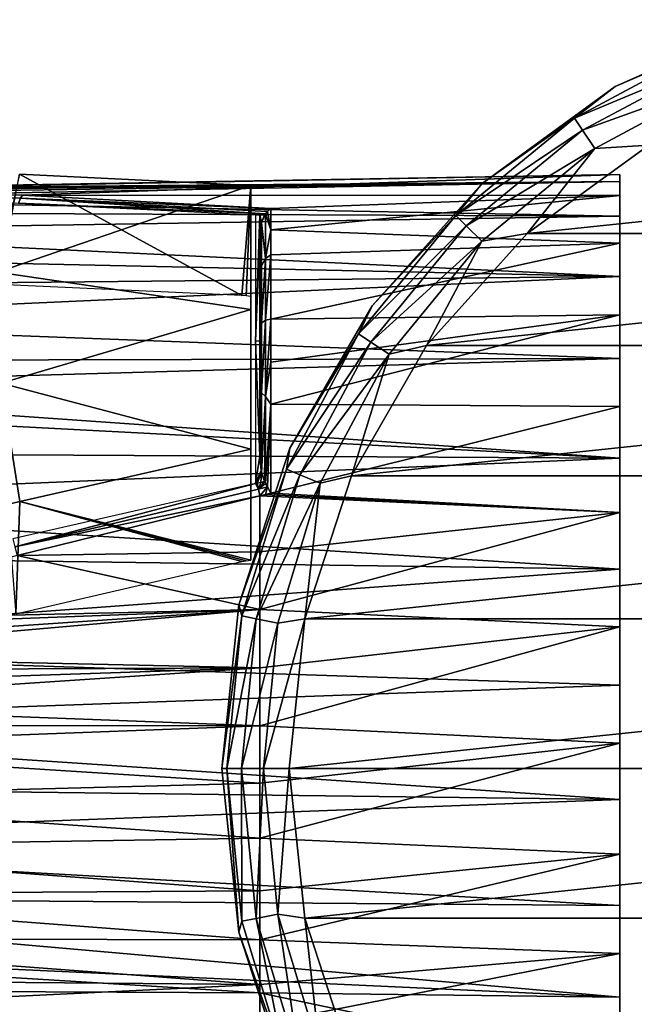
# Model space of a CAD drawing. Header units: millimetres. Extents: x -145 to 145, y -40 to 30.
# Tile 4 of 13: x -119 to -92, y -15 to 28. Entities that reach past the tile are written whole.
import ezdxf

# ---------------------------------------------------------------- set-up
doc = ezdxf.new("R2010")
doc.units = ezdxf.units.MM
doc.header["$LTSCALE"] = 115.467908
for name, color, linetype in [('10', 7, 'CONTINUOUS'), ('58', 7, 'CONTINUOUS'), ('59', 7, 'CONTINUOUS'), ('6', 7, 'CONTINUOUS'), ('62', 7, 'CONTINUOUS'), ('63', 7, 'CONTINUOUS'), ('64', 7, 'CONTINUOUS'), ('65', 7, 'CONTINUOUS'), ('67', 7, 'CONTINUOUS'), ('68', 7, 'CONTINUOUS'), ('7', 7, 'CONTINUOUS'), ('71', 7, 'CONTINUOUS'), ('75', 7, 'CONTINUOUS'), ('76', 7, 'CONTINUOUS'), ('77', 7, 'CONTINUOUS'), ('8', 7, 'CONTINUOUS'), ('9', 7, 'CONTINUOUS')]:
    doc.layers.add(name, color=color, linetype=linetype)

msp = doc.modelspace()

# ---------------------------------------------------------------- linework, layer by layer
at = {"layer": '10', "color": 7, "linetype": 'CONTINUOUS', "true_color": 0xa2afbf}
for points in [[(-85.816, 28.287, -75), (-92.5, 25.311, -75), (-85.816, 28.287, -58), (-85.816, 28.287, -75)], [(-85.816, 28.287, -58), (-92.5, 25.311, -75), (-92.5, 25.311, -58), (-85.816, 28.287, -58)], [(-92.5, 25.311, -75), (-98.42, 21.01, -75), (-92.5, 25.311, -58), (-92.5, 25.311, -75)], [(-92.5, 25.311, -58), (-98.42, 21.01, -75), (-98.42, 21.01, -58), (-92.5, 25.311, -58)], [(-98.42, 21.01, -75), (-103.316, 15.572, -75), (-98.42, 21.01, -58), (-98.42, 21.01, -75)], [(-98.42, 21.01, -58), (-103.316, 15.572, -75), (-103.316, 15.572, -58), (-98.42, 21.01, -58)], [(-103.316, 15.572, -75), (-106.974, 9.236, -75), (-103.316, 15.572, -58), (-103.316, 15.572, -75)], [(-103.316, 15.572, -58), (-106.974, 9.236, -75), (-106.974, 9.236, -58), (-103.316, 15.572, -58)], [(-106.974, 9.236, -75), (-109.235, 2.277, -75), (-106.974, 9.236, -58), (-106.974, 9.236, -75)], [(-106.974, 9.236, -58), (-109.235, 2.277, -75), (-109.235, 2.277, -58), (-106.974, 9.236, -58)], [(-110, -5, -75), (-110, -5, -58), (-109.235, 2.277, -58), (-110, -5, -75)], [(-109.235, 2.277, -75), (-110, -5, -75), (-109.235, 2.277, -58), (-109.235, 2.277, -75)]]:
    msp.add_3dface(points, dxfattribs=at)
at = {"layer": '58', "color": 7, "linetype": 'CONTINUOUS', "true_color": 0xa2afbf}
for points in [[(-118.991, 21.428, 6.859), (-119.979, 17.065, 12.044), (-108.7, 20.918, 9.195), (-118.991, 21.428, 6.859)], [(-108.7, 20.918, 9.195), (-119.979, 17.065, 12.044), (-108.7, 15.404, 15.405), (-108.7, 20.918, 9.195)], [(-119.979, 17.065, 12.044), (-119.807, 12.137, 17.009), (-108.7, 15.404, 15.405), (-119.979, 17.065, 12.044)], [(-119.807, 12.137, 17.009), (-108.7, 9.202, 20.915), (-108.7, 15.404, 15.405), (-119.807, 12.137, 17.009)], [(-118.979, 6.868, 21.426), (-108.7, 9.202, 20.915), (-119.807, 12.137, 17.009), (-118.979, 6.868, 21.426)], [(-119.537, 6.736, 21.446), (-118.979, 6.868, 21.426), (-119.807, 12.137, 17.009), (-119.537, 6.736, 21.446)]]:
    msp.add_3dface(points, dxfattribs=at)
at = {"layer": '59', "color": 7, "linetype": 'CONTINUOUS', "true_color": 0xa2afbf}
for points in [[(-108.7, 9.202, 20.915), (-118.979, 6.868, 21.426), (-108.7, 4.271, 15.985), (-108.7, 9.202, 20.915)], [(-118.979, 6.868, 21.426), (-119.537, 6.736, 21.446), (-119.152, 1.884, 16.49), (-118.979, 6.868, 21.426)], [(-109.105, 4.202, 16.026), (-118.979, 6.868, 21.426), (-119.152, 1.884, 16.49), (-109.105, 4.202, 16.026)], [(-108.7, 4.271, 15.985), (-118.979, 6.868, 21.426), (-108.908, 4.236, 16.006), (-108.7, 4.271, 15.985)], [(-108.908, 4.236, 16.006), (-118.979, 6.868, 21.426), (-109.105, 4.202, 16.026), (-108.908, 4.236, 16.006)]]:
    msp.add_3dface(points, dxfattribs=at)
at = {"layer": '6', "color": 7, "linetype": 'CONTINUOUS', "true_color": 0xa2afbf}
for points in [[(-53.589, 18.781, -55), (-58.999, 22.712, -55), (-96.411, 18.781, -55), (-53.589, 18.781, -55)], [(-58.999, 22.712, -55), (-91.001, 22.712, -55), (-96.411, 18.781, -55), (-58.999, 22.712, -55)], [(-49.111, 13.808, -55), (-53.589, 18.781, -55), (-100.889, 13.808, -55), (-49.111, 13.808, -55)], [(-53.589, 18.781, -55), (-96.411, 18.781, -55), (-100.889, 13.808, -55), (-53.589, 18.781, -55)], [(-45.767, 8.016, -55), (-49.111, 13.808, -55), (-104.233, 8.016, -55), (-45.767, 8.016, -55)], [(-49.111, 13.808, -55), (-100.889, 13.808, -55), (-104.233, 8.016, -55), (-49.111, 13.808, -55)], [(-43.7, 1.653, -55), (-45.767, 8.016, -55), (-106.3, 1.653, -55), (-43.7, 1.653, -55)], [(-45.767, 8.016, -55), (-104.233, 8.016, -55), (-106.3, 1.653, -55), (-45.767, 8.016, -55)], [(-107, -5, -55), (-43, -5, -55), (-43.7, 1.653, -55), (-107, -5, -55)], [(-107, -5, -55), (-43.7, 1.653, -55), (-106.3, 1.653, -55), (-107, -5, -55)], [(-43, -5, -55), (-107, -5, -55), (-106.3, -11.653, -55), (-43, -5, -55)], [(-43, -5, -55), (-106.3, -11.653, -55), (-43.7, -11.653, -55), (-43, -5, -55)], [(-106.3, -11.653, -55), (-104.233, -18.016, -55), (-43.7, -11.653, -55), (-106.3, -11.653, -55)], [(-104.233, -18.016, -55), (-45.767, -18.016, -55), (-43.7, -11.653, -55), (-104.233, -18.016, -55)]]:
    msp.add_3dface(points, dxfattribs=at)
at = {"layer": '62', "color": 7, "linetype": 'CONTINUOUS', "true_color": 0xa2afbf}
for points in [[(-119.933, 16.517, 1.689), (-118.991, 21.428, 6.859), (-109.105, 16.029, 4.195), (-119.933, 16.517, 1.689)], [(-118.991, 21.428, 6.859), (-108.7, 20.918, 9.195), (-109.105, 16.029, 4.195), (-118.991, 21.428, 6.859)], [(-109.105, 16.029, 4.195), (-108.7, 20.918, 9.195), (-108.91, 16.009, 4.229), (-109.105, 16.029, 4.195)], [(-108.7, 20.918, 9.195), (-108.7, 15.987, 4.264), (-108.91, 16.009, 4.229), (-108.7, 20.918, 9.195)]]:
    msp.add_3dface(points, dxfattribs=at)
at = {"layer": '63', "color": 7, "linetype": 'CONTINUOUS', "true_color": 0xa2afbf}
for points in [[(-108.7, 20.918, 9.195), (-108.7, 15.404, 15.405), (-108.7, 15.987, 4.264), (-108.7, 20.918, 9.195)], [(-108.7, 15.987, 4.264), (-108.7, 15.404, 15.405), (-108.7, 15.844, 4.421), (-108.7, 15.987, 4.264)], [(-108.7, 15.844, 4.421), (-108.7, 15.404, 15.405), (-108.7, 15.71, 4.57), (-108.7, 15.844, 4.421)], [(-108.7, 15.71, 4.57), (-108.7, 15.404, 15.405), (-108.7, 10.489, 10.489), (-108.7, 15.71, 4.57)], [(-108.7, 10.489, 10.489), (-108.7, 15.404, 15.405), (-108.7, 4.577, 15.707), (-108.7, 10.489, 10.489)], [(-108.7, 15.404, 15.405), (-108.7, 9.202, 20.915), (-108.7, 4.577, 15.707), (-108.7, 15.404, 15.405)], [(-108.7, 9.202, 20.915), (-108.7, 4.271, 15.985), (-108.7, 4.429, 15.84), (-108.7, 9.202, 20.915)], [(-108.7, 4.577, 15.707), (-108.7, 9.202, 20.915), (-108.7, 4.429, 15.84), (-108.7, 4.577, 15.707)]]:
    msp.add_3dface(points, dxfattribs=at)
at = {"layer": '64', "color": 7, "linetype": 'CONTINUOUS', "true_color": 0xa2afbf}
for points in [[(-133.49, 20.325, -4.044), (-133.282, 20.502, -3.044), (-92.302, 21.091, -3.866), (-133.49, 20.325, -4.044)], [(-92.302, 19.553, -8.801), (-133.49, 20.325, -4.044), (-92.302, 21.091, -3.866), (-92.302, 19.553, -8.801)], [(-133.282, 20.502, -3.044), (-133.005, 20.623, -2.126), (-92.302, 21.091, -3.866), (-133.282, 20.502, -3.044)], [(-133.005, 20.623, -2.126), (-132.649, 20.701, -1.246), (-92.302, 21.091, -3.866), (-133.005, 20.623, -2.126)], [(-132.649, 20.701, -1.246), (-132.213, 20.741, -0.427), (-92.302, 21.091, -3.866), (-132.649, 20.701, -1.246)], [(-132.213, 20.741, -0.427), (-131.653, 20.753, 0.351), (-92.302, 21.091, -3.866), (-132.213, 20.741, -0.427)], [(-131.653, 20.753, 0.351), (-130.826, 20.74, 1.119), (-92.302, 21.091, -3.866), (-131.653, 20.753, 0.351)], [(-130.826, 20.74, 1.119), (-129.859, 20.727, 1.583), (-92.302, 21.403, 1.294), (-130.826, 20.74, 1.119)], [(-92.302, 21.091, -3.866), (-130.826, 20.74, 1.119), (-92.302, 21.403, 1.294), (-92.302, 21.091, -3.866)], [(-129.859, 20.727, 1.583), (-118.855, 20.484, 4.528), (-92.302, 21.403, 1.294), (-129.859, 20.727, 1.583)], [(-92.302, 21.403, 1.294), (-118.855, 20.484, 4.528), (-92.302, 20.472, 6.379), (-92.302, 21.403, 1.294)], [(-133.894, 19.733, -6.307), (-133.49, 20.325, -4.044), (-92.302, 19.553, -8.801), (-133.894, 19.733, -6.307)], [(-118.855, 20.484, 4.528), (-107.809, 19.897, 7.235), (-92.302, 20.472, 6.379), (-118.855, 20.484, 4.528)], [(-107.809, 19.897, 7.235), (-107.809, 18.941, 9.459), (-92.302, 20.472, 6.379), (-107.809, 19.897, 7.235)], [(-92.302, 20.472, 6.379), (-107.809, 18.941, 9.459), (-92.302, 18.35, 11.093), (-92.302, 20.472, 6.379)], [(-134.359, 18.883, -8.5), (-133.894, 19.733, -6.307), (-92.302, 19.553, -8.801), (-134.359, 18.883, -8.5)], [(-92.302, 16.879, -13.225), (-134.359, 18.883, -8.5), (-92.302, 19.553, -8.801), (-92.302, 16.879, -13.225)], [(-134.884, 17.784, -10.591), (-134.359, 18.883, -8.5), (-92.302, 16.879, -13.225), (-134.884, 17.784, -10.591)], [(-107.809, 18.941, 9.459), (-107.809, 17.832, 11.413), (-92.302, 18.35, 11.093), (-107.809, 18.941, 9.459)], [(-107.809, 17.832, 11.413), (-107.809, 14.971, 14.971), (-92.302, 18.35, 11.093), (-107.809, 17.832, 11.413)], [(-92.302, 18.35, 11.093), (-107.809, 14.971, 14.971), (-92.302, 15.162, 15.162), (-92.302, 18.35, 11.093)], [(-135.464, 16.448, -12.55), (-134.884, 17.784, -10.591), (-92.302, 16.879, -13.225), (-135.464, 16.448, -12.55)], [(-136.096, 14.887, -14.352), (-135.464, 16.448, -12.55), (-92.302, 16.879, -13.225), (-136.096, 14.887, -14.352)], [(-92.302, 13.223, -16.88), (-136.096, 14.887, -14.352), (-92.302, 16.879, -13.225), (-92.302, 13.223, -16.88)], [(-136.772, 13.119, -15.969), (-136.096, 14.887, -14.352), (-92.302, 13.223, -16.88), (-136.772, 13.119, -15.969)], [(-137.206, 11.932, -16.865), (-136.772, 13.119, -15.969), (-92.302, 13.223, -16.88), (-137.206, 11.932, -16.865)], [(-92.302, 8.8, -19.554), (-137.206, 11.932, -16.865), (-92.302, 13.223, -16.88), (-92.302, 8.8, -19.554)], [(-137.481, 11.165, -17.376), (-137.206, 11.932, -16.865), (-92.302, 8.8, -19.554), (-137.481, 11.165, -17.376)], [(-138.211, 9.053, -18.55), (-137.481, 11.165, -17.376), (-92.302, 8.8, -19.554), (-138.211, 9.053, -18.55)], [(-138.946, 6.815, -19.47), (-138.211, 9.053, -18.55), (-92.302, 8.8, -19.554), (-138.946, 6.815, -19.47)], [(-92.302, 3.865, -21.091), (-138.946, 6.815, -19.47), (-92.302, 8.8, -19.554), (-92.302, 3.865, -21.091)], [(-108.3, 7.129, 19.926), (-119.1, 4.472, 20.492), (-108.3, 4.637, 20.649), (-108.3, 7.129, 19.926)], [(-139.661, 4.514, -20.115), (-138.946, 6.815, -19.47), (-92.302, 3.865, -21.091), (-139.661, 4.514, -20.115)], [(-140.857, 0.301, -20.593), (-139.661, 4.514, -20.115), (-92.302, 3.865, -21.091), (-140.857, 0.301, -20.593)], [(-119.1, 4.472, 20.492), (-129.859, 1.588, 20.726), (-108.3, 2.074, 21.061), (-119.1, 4.472, 20.492)], [(-108.3, 4.637, 20.649), (-119.1, 4.472, 20.492), (-108.3, 2.074, 21.061), (-108.3, 4.637, 20.649)], [(-92.302, -1.295, -21.403), (-140.857, 0.301, -20.593), (-92.302, 3.865, -21.091), (-92.302, -1.295, -21.403)], [(-131.52, 0.506, 20.752), (-131.933, -0.003, 20.751), (-108.3, 2.074, 21.061), (-131.52, 0.506, 20.752)], [(-108.3, 2.074, 21.061), (-131.933, -0.003, 20.751), (-108.3, -0.52, 21.157), (-108.3, 2.074, 21.061)], [(-130.677, 1.223, 20.737), (-131.52, 0.506, 20.752), (-108.3, 2.074, 21.061), (-130.677, 1.223, 20.737)], [(-129.859, 1.588, 20.726), (-130.677, 1.223, 20.737), (-108.3, 2.074, 21.061), (-129.859, 1.588, 20.726)], [(-141.695, -3.076, -20.349), (-140.857, 0.301, -20.593), (-92.302, -1.295, -21.403), (-141.695, -3.076, -20.349)], [(-131.933, -0.003, 20.751), (-132.328, -0.62, 20.734), (-108.3, -0.52, 21.157), (-131.933, -0.003, 20.751)], [(-132.695, -1.343, 20.694), (-133.021, -2.17, 20.618), (-108.3, -0.52, 21.157), (-132.695, -1.343, 20.694)], [(-108.3, -0.52, 21.157), (-133.021, -2.17, 20.618), (-108.3, -3.106, 20.934), (-108.3, -0.52, 21.157)], [(-132.328, -0.62, 20.734), (-132.695, -1.343, 20.694), (-108.3, -0.52, 21.157), (-132.328, -0.62, 20.734)], [(-92.302, -6.379, -20.471), (-141.695, -3.076, -20.349), (-92.302, -1.295, -21.403), (-92.302, -6.379, -20.471)], [(-133.021, -2.17, 20.618), (-133.291, -3.08, 20.497), (-108.3, -3.106, 20.934), (-133.021, -2.17, 20.618)], [(-142.266, -5.746, -19.752), (-141.695, -3.076, -20.349), (-92.302, -6.379, -20.471), (-142.266, -5.746, -19.752)], [(-133.291, -3.08, 20.497), (-133.49, -4.041, 20.326), (-108.3, -3.106, 20.934), (-133.291, -3.08, 20.497)], [(-108.3, -3.106, 20.934), (-133.49, -4.041, 20.326), (-108.3, -5.645, 20.397), (-108.3, -3.106, 20.934)], [(-133.49, -4.041, 20.326), (-133.895, -6.312, 19.732), (-108.3, -5.645, 20.397), (-133.49, -4.041, 20.326)], [(-108.3, -5.645, 20.397), (-133.895, -6.312, 19.732), (-108.3, -8.099, 19.552), (-108.3, -5.645, 20.397)], [(-142.715, -8.267, -18.827), (-142.266, -5.746, -19.752), (-92.302, -6.379, -20.471), (-142.715, -8.267, -18.827)], [(-92.302, -11.093, -18.35), (-142.715, -8.267, -18.827), (-92.302, -6.379, -20.471), (-92.302, -11.093, -18.35)], [(-133.895, -6.312, 19.732), (-134.361, -8.506, 18.881), (-108.3, -8.099, 19.552), (-133.895, -6.312, 19.732)], [(-143.046, -10.701, -17.552), (-142.715, -8.267, -18.827), (-92.302, -11.093, -18.35), (-143.046, -10.701, -17.552)], [(-108.3, -8.099, 19.552), (-134.361, -8.506, 18.881), (-108.3, -10.431, 18.414), (-108.3, -8.099, 19.552)], [(-134.361, -8.506, 18.881), (-134.885, -10.596, 17.782), (-108.3, -10.431, 18.414), (-134.361, -8.506, 18.881)], [(-108.3, -10.431, 18.414), (-134.885, -10.596, 17.782), (-108.3, -12.607, 16.998), (-108.3, -10.431, 18.414)], [(-143.228, -12.822, -16.064), (-143.046, -10.701, -17.552), (-92.302, -15.162, -15.162), (-143.228, -12.822, -16.064)], [(-92.302, -15.162, -15.162), (-143.046, -10.701, -17.552), (-92.302, -11.093, -18.35), (-92.302, -15.162, -15.162)], [(-134.885, -10.596, 17.782), (-135.465, -12.554, 16.445), (-108.3, -12.607, 16.998), (-134.885, -10.596, 17.782)], [(-135.465, -12.554, 16.445), (-136.097, -14.354, 14.884), (-108.3, -14.593, 15.327), (-135.465, -12.554, 16.445)], [(-108.3, -12.607, 16.998), (-135.465, -12.554, 16.445), (-108.3, -14.593, 15.327), (-108.3, -12.607, 16.998)], [(-143.279, -14.8, -14.261), (-143.228, -12.822, -16.064), (-108.3, -14.965, -14.965), (-143.279, -14.8, -14.261)], [(-108.3, -14.965, -14.965), (-143.228, -12.822, -16.064), (-92.302, -15.162, -15.162), (-108.3, -14.965, -14.965)], [(-136.097, -14.354, 14.884), (-136.772, -15.97, 13.117), (-108.3, -14.593, 15.327), (-136.097, -14.354, 14.884)], [(-143.189, -16.52, -12.229), (-143.279, -14.8, -14.261), (-108.3, -16.684, -13.02), (-143.189, -16.52, -12.229)], [(-108.3, -16.684, -13.02), (-143.279, -14.8, -14.261), (-108.3, -14.965, -14.965), (-108.3, -16.684, -13.02)], [(-108.3, -14.593, 15.327), (-136.772, -15.97, 13.117), (-108.3, -16.359, 13.426), (-108.3, -14.593, 15.327)]]:
    msp.add_3dface(points, dxfattribs=at)
at = {"layer": '65', "color": 7, "linetype": 'CONTINUOUS', "true_color": 0xa2afbf}
for points in [[(-108.301, 19.606, 7.707), (-108.5, 19.618, 7.665), (-108.5, 14.001, 14.003), (-108.301, 19.606, 7.707)], [(-108.3, 18.67, 8.873), (-108.301, 19.606, 7.707), (-108.5, 14.001, 14.003), (-108.3, 18.67, 8.873)], [(-108.101, 19.594, 7.75), (-108.301, 19.606, 7.707), (-108.236, 19.266, 8.145), (-108.101, 19.594, 7.75)], [(-108.236, 19.266, 8.145), (-108.301, 19.606, 7.707), (-108.251, 19.201, 8.225), (-108.236, 19.266, 8.145)], [(-108.251, 19.201, 8.225), (-108.301, 19.606, 7.707), (-108.3, 18.67, 8.873), (-108.251, 19.201, 8.225)], [(-108.3, 14.014, 14.014), (-108.3, 18.67, 8.873), (-108.5, 14.001, 14.003), (-108.3, 14.014, 14.014)], [(-108.3, 8.881, 18.667), (-108.3, 14.014, 14.014), (-108.5, 14.001, 14.003), (-108.3, 8.881, 18.667)], [(-108.5, 7.672, 19.615), (-108.3, 8.881, 18.667), (-108.5, 14.001, 14.003), (-108.5, 7.672, 19.615)], [(-108.253, 8.246, 19.187), (-108.3, 8.881, 18.667), (-108.5, 7.672, 19.615), (-108.253, 8.246, 19.187)], [(-108.236, 8.153, 19.263), (-108.253, 8.246, 19.187), (-108.5, 7.672, 19.615), (-108.236, 8.153, 19.263)], [(-108.428, 7.687, 19.611), (-108.236, 8.153, 19.263), (-108.5, 7.672, 19.615), (-108.428, 7.687, 19.611)], [(-108.264, 7.722, 19.601), (-108.236, 8.153, 19.263), (-108.428, 7.687, 19.611), (-108.264, 7.722, 19.601)], [(-108.101, 7.756, 19.592), (-108.236, 8.153, 19.263), (-108.264, 7.722, 19.601), (-108.101, 7.756, 19.592)]]:
    msp.add_3dface(points, dxfattribs=at)
at = {"layer": '67', "color": 7, "linetype": 'CONTINUOUS', "true_color": 0xa2afbf}
for points in [[(-92.302, 15.162, 15.162), (-107.809, 14.971, 14.971), (-107.809, 13.066, 16.659), (-92.302, 15.162, 15.162)], [(-107.809, 11.191, 17.972), (-92.302, 15.162, 15.162), (-107.809, 13.066, 16.659), (-107.809, 11.191, 17.972)], [(-92.302, 15.162, 15.162), (-107.809, 11.191, 17.972), (-92.302, 11.093, 18.35), (-92.302, 15.162, 15.162)], [(-107.809, 11.191, 17.972), (-107.809, 7.242, 19.895), (-92.302, 11.093, 18.35), (-107.809, 11.191, 17.972)], [(-92.302, 11.093, 18.35), (-107.809, 7.242, 19.895), (-92.302, 6.379, 20.472), (-92.302, 11.093, 18.35)], [(-108.3, 7.129, 19.926), (-92.302, 6.379, 20.472), (-108.054, 7.186, 19.91), (-108.3, 7.129, 19.926)], [(-108.3, 7.129, 19.926), (-108.3, 4.637, 20.649), (-92.302, 6.379, 20.472), (-108.3, 7.129, 19.926)], [(-107.809, 7.242, 19.895), (-108.054, 7.186, 19.91), (-92.302, 6.379, 20.472), (-107.809, 7.242, 19.895)], [(-108.3, 4.637, 20.649), (-108.3, 2.074, 21.061), (-92.302, 6.379, 20.472), (-108.3, 4.637, 20.649)], [(-92.302, 6.379, 20.472), (-108.3, 2.074, 21.061), (-92.302, 1.295, 21.403), (-92.302, 6.379, 20.472)], [(-108.3, 2.074, 21.061), (-108.3, -0.52, 21.157), (-92.302, 1.295, 21.403), (-108.3, 2.074, 21.061)], [(-108.3, -0.52, 21.157), (-108.3, -3.106, 20.934), (-92.302, 1.295, 21.403), (-108.3, -0.52, 21.157)], [(-92.302, 1.295, 21.403), (-108.3, -3.106, 20.934), (-92.302, -3.865, 21.091), (-92.302, 1.295, 21.403)], [(-108.3, -3.106, 20.934), (-108.3, -5.645, 20.397), (-92.302, -3.865, 21.091), (-108.3, -3.106, 20.934)], [(-108.3, -5.645, 20.397), (-108.3, -8.099, 19.552), (-92.302, -3.865, 21.091), (-108.3, -5.645, 20.397)], [(-92.302, -3.865, 21.091), (-108.3, -8.099, 19.552), (-92.302, -8.8, 19.553), (-92.302, -3.865, 21.091)], [(-108.3, -8.099, 19.552), (-108.3, -10.431, 18.414), (-92.302, -8.8, 19.553), (-108.3, -8.099, 19.552)], [(-108.3, -10.431, 18.414), (-108.3, -12.607, 16.998), (-92.302, -8.8, 19.553), (-108.3, -10.431, 18.414)], [(-92.302, -8.8, 19.553), (-108.3, -12.607, 16.998), (-92.302, -13.224, 16.879), (-92.302, -8.8, 19.553)], [(-108.3, -12.607, 16.998), (-108.3, -14.593, 15.327), (-92.302, -13.224, 16.879), (-108.3, -12.607, 16.998)], [(-108.3, -14.593, 15.327), (-108.3, -16.359, 13.426), (-92.302, -13.224, 16.879), (-108.3, -14.593, 15.327)], [(-92.302, -13.224, 16.879), (-108.3, -16.359, 13.426), (-92.302, -16.879, 13.224), (-92.302, -13.224, 16.879)], [(-108.3, -16.684, -13.02), (-108.3, -14.965, -14.965), (-92.302, -18.35, -11.093), (-108.3, -16.684, -13.02)], [(-108.3, -14.965, -14.965), (-92.302, -15.162, -15.162), (-92.302, -18.35, -11.093), (-108.3, -14.965, -14.965)]]:
    msp.add_3dface(points, dxfattribs=at)
at = {"layer": '68', "color": 7, "linetype": 'CONTINUOUS', "true_color": 0xa2afbf}
for points in [[(-108.3, 18.67, 8.873), (-108.3, 14.014, 14.014), (-108.3, 17.537, 10.944), (-108.3, 18.67, 8.873)], [(-108.3, 17.537, 10.944), (-108.3, 14.014, 14.014), (-108.3, 16.183, 12.862), (-108.3, 17.537, 10.944)], [(-108.3, 16.183, 12.862), (-108.3, 14.014, 14.014), (-108.3, 14.615, 14.619), (-108.3, 16.183, 12.862)], [(-108.3, 14.014, 14.014), (-108.3, 8.881, 18.667), (-108.3, 14.615, 14.619), (-108.3, 14.014, 14.014)], [(-108.3, 14.615, 14.619), (-108.3, 8.881, 18.667), (-108.3, 12.853, 16.189), (-108.3, 14.615, 14.619)], [(-108.3, 12.853, 16.189), (-108.3, 8.881, 18.667), (-108.3, 10.938, 17.541), (-108.3, 12.853, 16.189)]]:
    msp.add_3dface(points, dxfattribs=at)
at = {"layer": '7', "color": 7, "linetype": 'CONTINUOUS', "true_color": 0xa2afbf}
for points in [[(-109.772, -5, -56.852), (-110, -5, -58), (-109.235, -12.277, -58), (-109.772, -5, -56.852)], [(-109.12, -5, -55.878), (-109.772, -5, -56.852), (-109.104, -11.784, -56.852), (-109.12, -5, -55.878)], [(-109.772, -5, -56.852), (-109.235, -12.277, -58), (-109.104, -11.784, -56.852), (-109.772, -5, -56.852)], [(-108.146, -5, -55.227), (-109.12, -5, -55.878), (-108.465, -11.657, -55.878), (-108.146, -5, -55.227)], [(-108.465, -11.657, -55.878), (-109.12, -5, -55.878), (-109.104, -11.784, -56.852), (-108.465, -11.657, -55.878)], [(-107.509, -11.466, -55.227), (-108.146, -5, -55.227), (-108.465, -11.657, -55.878), (-107.509, -11.466, -55.227)], [(-107, -5, -55), (-108.146, -5, -55.227), (-107.509, -11.466, -55.227), (-107, -5, -55)], [(-106.3, -11.653, -55), (-107, -5, -55), (-107.509, -11.466, -55.227), (-106.3, -11.653, -55)], [(-109.235, -12.277, -58), (-107.125, -18.307, -56.852), (-109.104, -11.784, -56.852), (-109.235, -12.277, -58)], [(-107.125, -18.307, -56.852), (-108.465, -11.657, -55.878), (-109.104, -11.784, -56.852), (-107.125, -18.307, -56.852)], [(-106.523, -18.057, -55.878), (-107.509, -11.466, -55.227), (-108.465, -11.657, -55.878), (-106.523, -18.057, -55.878)], [(-106.523, -18.057, -55.878), (-108.465, -11.657, -55.878), (-107.125, -18.307, -56.852), (-106.523, -18.057, -55.878)], [(-105.623, -17.684, -55.227), (-106.3, -11.653, -55), (-107.509, -11.466, -55.227), (-105.623, -17.684, -55.227)], [(-105.623, -17.684, -55.227), (-107.509, -11.466, -55.227), (-106.523, -18.057, -55.878), (-105.623, -17.684, -55.227)], [(-104.233, -18.016, -55), (-106.3, -11.653, -55), (-105.623, -17.684, -55.227), (-104.233, -18.016, -55)], [(-109.235, -12.277, -58), (-106.974, -19.236, -58), (-107.125, -18.307, -56.852), (-109.235, -12.277, -58)]]:
    msp.add_3dface(points, dxfattribs=at)
at = {"layer": '71', "color": 7, "linetype": 'CONTINUOUS', "true_color": 0xa2afbf}
for points in [[(-119.196, 4.862, 20.36), (-108.5, 7.672, 19.615), (-119.286, 5.216, 20.145), (-119.196, 4.862, 20.36)], [(-108.367, 7.416, 19.795), (-108.5, 7.672, 19.615), (-119.196, 4.862, 20.36), (-108.367, 7.416, 19.795)], [(-108.428, 7.687, 19.611), (-108.5, 7.672, 19.615), (-108.367, 7.416, 19.795), (-108.428, 7.687, 19.611)], [(-108.3, 7.129, 19.926), (-108.367, 7.416, 19.795), (-119.196, 4.862, 20.36), (-108.3, 7.129, 19.926)], [(-119.1, 4.472, 20.492), (-108.3, 7.129, 19.926), (-119.196, 4.862, 20.36), (-119.1, 4.472, 20.492)]]:
    msp.add_3dface(points, dxfattribs=at)
at = {"layer": '75', "color": 7, "linetype": 'CONTINUOUS', "true_color": 0xa2afbf}
for points in [[(-129.975, 20.63, 2.046), (-130.019, 20.558, 2.223), (-118.951, 20.351, 4.917), (-129.975, 20.63, 2.046)], [(-118.855, 20.484, 4.528), (-129.859, 20.727, 1.583), (-129.975, 20.63, 2.046), (-118.855, 20.484, 4.528)], [(-118.855, 20.484, 4.528), (-129.975, 20.63, 2.046), (-118.951, 20.351, 4.917), (-118.855, 20.484, 4.528)], [(-118.951, 20.351, 4.917), (-130.019, 20.558, 2.223), (-119.036, 20.137, 5.27), (-118.951, 20.351, 4.917)], [(-118.951, 20.351, 4.917), (-119.036, 20.137, 5.27), (-108.056, 19.659, 7.668), (-118.951, 20.351, 4.917)], [(-119.036, 20.137, 5.27), (-108.5, 19.618, 7.665), (-108.056, 19.659, 7.668), (-119.036, 20.137, 5.27)], [(-107.809, 19.897, 7.235), (-118.855, 20.484, 4.528), (-118.951, 20.351, 4.917), (-107.809, 19.897, 7.235)], [(-107.809, 19.897, 7.235), (-118.951, 20.351, 4.917), (-107.967, 19.763, 7.513), (-107.809, 19.897, 7.235)], [(-107.967, 19.763, 7.513), (-118.951, 20.351, 4.917), (-108.056, 19.659, 7.668), (-107.967, 19.763, 7.513)], [(-108.5, 19.618, 7.665), (-108.301, 19.606, 7.707), (-108.056, 19.659, 7.668), (-108.5, 19.618, 7.665)], [(-108.301, 19.606, 7.707), (-108.101, 19.594, 7.75), (-108.056, 19.659, 7.668), (-108.301, 19.606, 7.707)]]:
    msp.add_3dface(points, dxfattribs=at)
at = {"layer": '76', "color": 7, "linetype": 'CONTINUOUS', "true_color": 0xa2afbf}
for points in [[(-108.264, 7.722, 19.601), (-108.428, 7.687, 19.611), (-108.367, 7.416, 19.795), (-108.264, 7.722, 19.601)], [(-108.101, 7.756, 19.592), (-108.264, 7.722, 19.601), (-108.367, 7.416, 19.795), (-108.101, 7.756, 19.592)], [(-108.101, 7.756, 19.592), (-108.367, 7.416, 19.795), (-108.056, 7.675, 19.656), (-108.101, 7.756, 19.592)], [(-108.056, 7.675, 19.656), (-108.367, 7.416, 19.795), (-107.966, 7.52, 19.761), (-108.056, 7.675, 19.656)], [(-108.367, 7.416, 19.795), (-108.3, 7.129, 19.926), (-107.966, 7.52, 19.761), (-108.367, 7.416, 19.795)], [(-108.3, 7.129, 19.926), (-108.054, 7.186, 19.91), (-107.966, 7.52, 19.761), (-108.3, 7.129, 19.926)], [(-108.054, 7.186, 19.91), (-107.809, 7.242, 19.895), (-107.966, 7.52, 19.761), (-108.054, 7.186, 19.91)]]:
    msp.add_3dface(points, dxfattribs=at)
at = {"layer": '77', "color": 7, "linetype": 'CONTINUOUS', "true_color": 0xa2afbf}
for points in [[(-107.809, 18.941, 9.459), (-107.967, 19.763, 7.513), (-108.056, 19.659, 7.668), (-107.809, 18.941, 9.459)], [(-107.809, 18.941, 9.459), (-107.809, 19.897, 7.235), (-107.967, 19.763, 7.513), (-107.809, 18.941, 9.459)], [(-108.236, 19.266, 8.145), (-108.251, 19.201, 8.225), (-108.3, 18.67, 8.873), (-108.236, 19.266, 8.145)], [(-108.236, 19.266, 8.145), (-108.3, 18.67, 8.873), (-108.3, 17.537, 10.944), (-108.236, 19.266, 8.145)], [(-108.236, 19.266, 8.145), (-108.3, 17.537, 10.944), (-108.234, 17.349, 11.689), (-108.236, 19.266, 8.145)], [(-108.101, 19.594, 7.75), (-108.236, 19.266, 8.145), (-108.056, 19.659, 7.668), (-108.101, 19.594, 7.75)], [(-108.056, 19.659, 7.668), (-108.236, 19.266, 8.145), (-108.055, 17.669, 11.538), (-108.056, 19.659, 7.668)], [(-108.236, 19.266, 8.145), (-108.234, 17.349, 11.689), (-108.055, 17.669, 11.538), (-108.236, 19.266, 8.145)], [(-107.809, 18.941, 9.459), (-108.056, 19.659, 7.668), (-108.055, 17.669, 11.538), (-107.809, 18.941, 9.459)], [(-107.809, 17.832, 11.413), (-107.809, 18.941, 9.459), (-108.055, 17.669, 11.538), (-107.809, 17.832, 11.413)], [(-108.3, 17.537, 10.944), (-108.3, 16.183, 12.862), (-108.234, 17.349, 11.689), (-108.3, 17.537, 10.944)], [(-108.234, 17.349, 11.689), (-108.234, 14.796, 14.788), (-108.055, 17.669, 11.538), (-108.234, 17.349, 11.689)], [(-108.055, 17.669, 11.538), (-108.234, 14.796, 14.788), (-108.055, 14.924, 14.919), (-108.055, 17.669, 11.538)], [(-107.809, 14.971, 14.971), (-107.809, 17.832, 11.413), (-108.055, 14.924, 14.919), (-107.809, 14.971, 14.971)], [(-107.809, 17.832, 11.413), (-108.055, 17.669, 11.538), (-108.055, 14.924, 14.919), (-107.809, 17.832, 11.413)], [(-108.234, 17.349, 11.689), (-108.3, 16.183, 12.862), (-108.234, 14.796, 14.788), (-108.234, 17.349, 11.689)], [(-108.3, 16.183, 12.862), (-108.3, 14.615, 14.619), (-108.234, 14.796, 14.788), (-108.3, 16.183, 12.862)], [(-108.234, 14.796, 14.788), (-108.234, 11.698, 17.343), (-108.055, 14.924, 14.919), (-108.234, 14.796, 14.788)], [(-108.055, 14.924, 14.919), (-108.234, 11.698, 17.343), (-108.055, 11.544, 17.664), (-108.055, 14.924, 14.919)], [(-107.809, 13.066, 16.659), (-107.809, 14.971, 14.971), (-108.055, 11.544, 17.664), (-107.809, 13.066, 16.659)], [(-107.809, 14.971, 14.971), (-108.055, 14.924, 14.919), (-108.055, 11.544, 17.664), (-107.809, 14.971, 14.971)], [(-108.3, 14.615, 14.619), (-108.3, 12.853, 16.189), (-108.234, 14.796, 14.788), (-108.3, 14.615, 14.619)], [(-108.234, 14.796, 14.788), (-108.3, 12.853, 16.189), (-108.234, 11.698, 17.343), (-108.234, 14.796, 14.788)], [(-108.3, 12.853, 16.189), (-108.3, 10.938, 17.541), (-108.234, 11.698, 17.343), (-108.3, 12.853, 16.189)], [(-107.809, 11.191, 17.972), (-107.809, 13.066, 16.659), (-108.055, 11.544, 17.664), (-107.809, 11.191, 17.972)], [(-108.3, 8.881, 18.667), (-108.253, 8.246, 19.187), (-108.234, 11.698, 17.343), (-108.3, 8.881, 18.667)], [(-108.3, 10.938, 17.541), (-108.3, 8.881, 18.667), (-108.234, 11.698, 17.343), (-108.3, 10.938, 17.541)], [(-108.253, 8.246, 19.187), (-108.236, 8.153, 19.263), (-108.234, 11.698, 17.343), (-108.253, 8.246, 19.187)], [(-108.234, 11.698, 17.343), (-108.236, 8.153, 19.263), (-108.055, 11.544, 17.664), (-108.234, 11.698, 17.343)], [(-108.236, 8.153, 19.263), (-108.101, 7.756, 19.592), (-108.055, 11.544, 17.664), (-108.236, 8.153, 19.263)], [(-108.101, 7.756, 19.592), (-108.056, 7.675, 19.656), (-108.055, 11.544, 17.664), (-108.101, 7.756, 19.592)], [(-108.056, 7.675, 19.656), (-107.809, 11.191, 17.972), (-108.055, 11.544, 17.664), (-108.056, 7.675, 19.656)], [(-107.809, 11.191, 17.972), (-108.056, 7.675, 19.656), (-107.966, 7.52, 19.761), (-107.809, 11.191, 17.972)], [(-107.809, 7.242, 19.895), (-107.809, 11.191, 17.972), (-107.966, 7.52, 19.761), (-107.809, 7.242, 19.895)]]:
    msp.add_3dface(points, dxfattribs=at)
at = {"layer": '8', "color": 7, "linetype": 'CONTINUOUS', "true_color": 0xa2afbf}
for points in [[(-110, -5, -58), (-110, -5, -75), (-109.235, -12.277, -75), (-110, -5, -58)], [(-109.235, -12.277, -58), (-110, -5, -58), (-109.235, -12.277, -75), (-109.235, -12.277, -58)], [(-106.974, -19.236, -58), (-109.235, -12.277, -58), (-106.974, -19.236, -75), (-106.974, -19.236, -58)], [(-106.974, -19.236, -75), (-109.235, -12.277, -58), (-109.235, -12.277, -75), (-106.974, -19.236, -75)]]:
    msp.add_3dface(points, dxfattribs=at)
at = {"layer": '9', "color": 7, "linetype": 'CONTINUOUS', "true_color": 0xa2afbf}
for points in [[(-85.816, 28.287, -58), (-92.5, 25.311, -58), (-88.307, 27.125, -56.852), (-85.816, 28.287, -58)], [(-92.5, 25.311, -58), (-94.318, 23.912, -56.852), (-88.307, 27.125, -56.852), (-92.5, 25.311, -58)], [(-94.318, 23.912, -56.852), (-88.057, 26.523, -55.878), (-88.307, 27.125, -56.852), (-94.318, 23.912, -56.852)], [(-93.956, 23.37, -55.878), (-88.057, 26.523, -55.878), (-94.318, 23.912, -56.852), (-93.956, 23.37, -55.878)], [(-93.956, 23.37, -55.878), (-87.684, 25.623, -55.227), (-88.057, 26.523, -55.878), (-93.956, 23.37, -55.878)], [(-93.415, 22.56, -55.227), (-87.684, 25.623, -55.227), (-93.956, 23.37, -55.878), (-93.415, 22.56, -55.227)], [(-87.684, 25.623, -55.227), (-93.415, 22.56, -55.227), (-91.001, 22.712, -55), (-87.684, 25.623, -55.227)], [(-92.5, 25.311, -58), (-98.42, 21.01, -58), (-94.318, 23.912, -56.852), (-92.5, 25.311, -58)], [(-98.42, 21.01, -58), (-99.587, 19.587, -56.852), (-94.318, 23.912, -56.852), (-98.42, 21.01, -58)], [(-99.587, 19.587, -56.852), (-93.956, 23.37, -55.878), (-94.318, 23.912, -56.852), (-99.587, 19.587, -56.852)], [(-99.127, 19.127, -55.878), (-93.956, 23.37, -55.878), (-99.587, 19.587, -56.852), (-99.127, 19.127, -55.878)], [(-99.127, 19.127, -55.878), (-93.415, 22.56, -55.227), (-93.956, 23.37, -55.878), (-99.127, 19.127, -55.878)], [(-98.438, 18.438, -55.227), (-93.415, 22.56, -55.227), (-99.127, 19.127, -55.878), (-98.438, 18.438, -55.227)], [(-93.415, 22.56, -55.227), (-98.438, 18.438, -55.227), (-96.411, 18.781, -55), (-93.415, 22.56, -55.227)], [(-91.001, 22.712, -55), (-93.415, 22.56, -55.227), (-96.411, 18.781, -55), (-91.001, 22.712, -55)], [(-98.42, 21.01, -58), (-103.316, 15.572, -58), (-99.587, 19.587, -56.852), (-98.42, 21.01, -58)], [(-103.316, 15.572, -58), (-103.912, 14.318, -56.852), (-99.587, 19.587, -56.852), (-103.316, 15.572, -58)], [(-103.912, 14.318, -56.852), (-99.127, 19.127, -55.878), (-99.587, 19.587, -56.852), (-103.912, 14.318, -56.852)], [(-103.37, 13.956, -55.878), (-99.127, 19.127, -55.878), (-103.912, 14.318, -56.852), (-103.37, 13.956, -55.878)], [(-103.37, 13.956, -55.878), (-98.438, 18.438, -55.227), (-99.127, 19.127, -55.878), (-103.37, 13.956, -55.878)], [(-102.56, 13.415, -55.227), (-98.438, 18.438, -55.227), (-103.37, 13.956, -55.878), (-102.56, 13.415, -55.227)], [(-98.438, 18.438, -55.227), (-102.56, 13.415, -55.227), (-100.889, 13.808, -55), (-98.438, 18.438, -55.227)], [(-96.411, 18.781, -55), (-98.438, 18.438, -55.227), (-100.889, 13.808, -55), (-96.411, 18.781, -55)], [(-103.316, 15.572, -58), (-106.974, 9.236, -58), (-103.912, 14.318, -56.852), (-103.316, 15.572, -58)], [(-106.974, 9.236, -58), (-107.125, 8.307, -56.852), (-103.912, 14.318, -56.852), (-106.974, 9.236, -58)], [(-107.125, 8.307, -56.852), (-103.37, 13.956, -55.878), (-103.912, 14.318, -56.852), (-107.125, 8.307, -56.852)], [(-106.523, 8.057, -55.878), (-103.37, 13.956, -55.878), (-107.125, 8.307, -56.852), (-106.523, 8.057, -55.878)], [(-106.523, 8.057, -55.878), (-102.56, 13.415, -55.227), (-103.37, 13.956, -55.878), (-106.523, 8.057, -55.878)], [(-100.889, 13.808, -55), (-102.56, 13.415, -55.227), (-104.233, 8.016, -55), (-100.889, 13.808, -55)], [(-105.623, 7.684, -55.227), (-102.56, 13.415, -55.227), (-106.523, 8.057, -55.878), (-105.623, 7.684, -55.227)], [(-102.56, 13.415, -55.227), (-105.623, 7.684, -55.227), (-104.233, 8.016, -55), (-102.56, 13.415, -55.227)], [(-106.974, 9.236, -58), (-109.235, 2.277, -58), (-107.125, 8.307, -56.852), (-106.974, 9.236, -58)], [(-109.235, 2.277, -58), (-109.104, 1.784, -56.852), (-107.125, 8.307, -56.852), (-109.235, 2.277, -58)], [(-109.104, 1.784, -56.852), (-106.523, 8.057, -55.878), (-107.125, 8.307, -56.852), (-109.104, 1.784, -56.852)], [(-108.465, 1.657, -55.878), (-106.523, 8.057, -55.878), (-109.104, 1.784, -56.852), (-108.465, 1.657, -55.878)], [(-108.465, 1.657, -55.878), (-105.623, 7.684, -55.227), (-106.523, 8.057, -55.878), (-108.465, 1.657, -55.878)], [(-104.233, 8.016, -55), (-105.623, 7.684, -55.227), (-106.3, 1.653, -55), (-104.233, 8.016, -55)], [(-107.509, 1.466, -55.227), (-105.623, 7.684, -55.227), (-108.465, 1.657, -55.878), (-107.509, 1.466, -55.227)], [(-105.623, 7.684, -55.227), (-107.509, 1.466, -55.227), (-106.3, 1.653, -55), (-105.623, 7.684, -55.227)], [(-109.235, 2.277, -58), (-110, -5, -58), (-109.104, 1.784, -56.852), (-109.235, 2.277, -58)], [(-110, -5, -58), (-109.772, -5, -56.852), (-109.104, 1.784, -56.852), (-110, -5, -58)], [(-109.772, -5, -56.852), (-108.465, 1.657, -55.878), (-109.104, 1.784, -56.852), (-109.772, -5, -56.852)], [(-109.12, -5, -55.878), (-108.465, 1.657, -55.878), (-109.772, -5, -56.852), (-109.12, -5, -55.878)], [(-109.12, -5, -55.878), (-107.509, 1.466, -55.227), (-108.465, 1.657, -55.878), (-109.12, -5, -55.878)], [(-108.146, -5, -55.227), (-107.509, 1.466, -55.227), (-109.12, -5, -55.878), (-108.146, -5, -55.227)], [(-108.146, -5, -55.227), (-107, -5, -55), (-106.3, 1.653, -55), (-108.146, -5, -55.227)], [(-107.509, 1.466, -55.227), (-108.146, -5, -55.227), (-106.3, 1.653, -55), (-107.509, 1.466, -55.227)]]:
    msp.add_3dface(points, dxfattribs=at)

doc.saveas('drawing.dxf')
